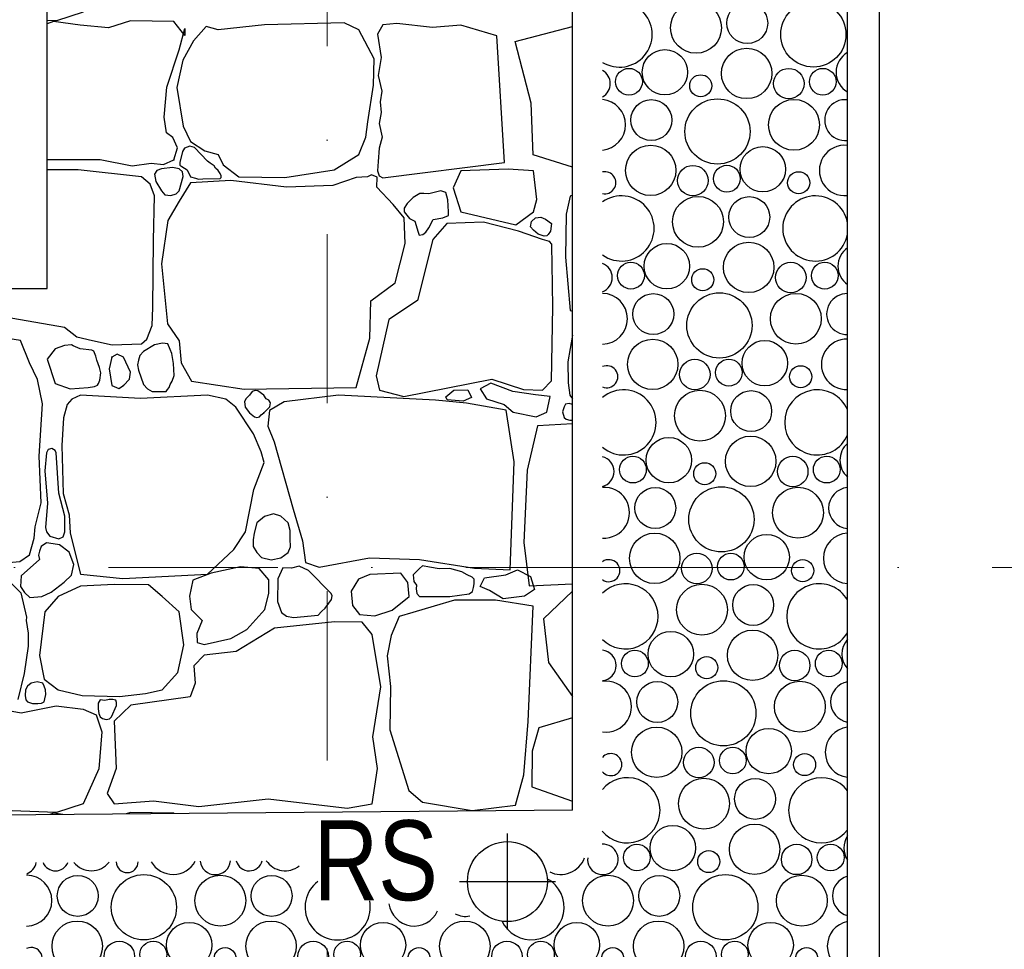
# Model space of a CAD drawing. Header units: millimetres. Extents: x 77315 to 1043159, y -108895 to -47794.
# Tile 77 of 87: x 117570 to 119418, y -105739 to -103994. Entities that reach past the tile are written whole.
import ezdxf

# ---------------------------------------------------------------- set-up
doc = ezdxf.new("R2010")
doc.units = ezdxf.units.MM
doc.header["$MEASUREMENT"] = 0
doc.linetypes.add('Dot & Dashed', pattern=[670.277762, 317.5, -176.388889, 0, -176.388874])
for name, color, linetype in [('_HATCH', 7, 'Continuous'), ('HATCH', 7, 'Continuous'), ('opaska', 7, 'Continuous'), ('opisy inne', 7, 'Continuous'), ('OSIE', 7, 'Continuous'), ('RURY SPUSTOWE', 7, 'Continuous'), ('Structural - Bearing', 7, 'Continuous'), ('Structural - Grid', 7, 'Continuous')]:
    doc.layers.add(name, color=color, linetype=linetype)
doc.styles.add('STYL_AUTOMATYCZNY_3', font='arial.ttf', dxfattribs={"width": 0.8})

# ---------------------------------------------------------------- blocks, each defined once
blk = doc.blocks.new('*X12')
at = {"layer": 'HATCH'}
for centre, radius in [((118839.1, -104009.1), 47.7), ((118935.2, -104000.3), 38.4), ((119059.3, -104021.6), 61.2), ((118780.7, -104092.5), 42.6), ((118934.1, -104094.7), 47.3), ((118713.3, -104110.3), 25.1), ((119013.2, -104113.8), 28.6), ((119077, -104110.3), 25.1), ((118848, -104117.9), 20.7), ((118755.2, -104182.3), 38.4), ((118879.3, -104203.6), 61.2), ((119022.8, -104191.1), 47.7), ((118754.1, -104276.7), 47.3), ((118964.4, -104274.5), 42.6), ((118833.2, -104295.8), 28.6), ((118897, -104292.2), 25.1), ((119031.7, -104299.9), 20.7), ((118842.8, -104373.1), 47.7), ((118938.9, -104364.3), 38.4), ((118784.4, -104456.5), 42.6), ((118937.9, -104458.7), 47.3), ((118717, -104474.2), 25.1), ((118851.7, -104481.9), 20.7), ((119016.9, -104477.8), 28.6), ((119080.7, -104474.2), 25.1), ((118758.9, -104546.3), 38.4), ((118883, -104567.6), 61.2), ((119026.5, -104555.1), 47.7), ((118757.9, -104640.7), 47.3), ((118968.1, -104638.5), 42.6), ((118836.9, -104659.8), 28.6), ((118900.7, -104656.2), 25.1), ((119035.5, -104663.9), 20.7), ((118846.5, -104737.1), 47.7), ((118942.6, -104728.3), 38.4), ((118788.1, -104820.5), 42.6), ((118941.6, -104822.7), 47.3), ((118720.7, -104838.2), 25.1), ((119020.6, -104841.8), 28.6), ((119084.4, -104838.2), 25.1), ((118855.5, -104845.9), 20.7), ((118886.7, -104931.6), 61.2), ((119030.3, -104919.1), 47.7), ((118762.6, -104910.3), 38.4), ((118761.6, -105004.7), 47.3), ((118971.8, -105002.5), 42.6), ((118840.6, -105023.8), 28.6), ((118904.4, -105020.2), 25.1), ((119039.2, -105027.9), 20.7), ((118850.3, -105101.1), 47.7), ((118946.3, -105092.3), 38.4), ((118791.8, -105184.5), 42.6), ((118945.3, -105186.7), 47.3), ((118724.4, -105202.2), 25.1), ((119024.3, -105205.8), 28.6), ((119088.1, -105202.2), 25.1), ((118859.2, -105209.9), 20.7), ((118766.3, -105274.3), 38.4), ((118890.4, -105295.6), 61.2), ((119034, -105283.1), 47.7), ((118765.3, -105368.7), 47.3), ((118975.5, -105366.5), 42.6), ((118844.3, -105387.8), 28.6), ((118908.1, -105384.2), 25.1), ((119042.9, -105391.9), 20.7), ((118854, -105465.1), 47.7), ((118950, -105456.3), 38.4), ((118795.5, -105548.5), 42.6), ((118949, -105550.7), 47.3), ((118728.1, -105566.2), 25.1), ((118862.9, -105573.9), 20.7), ((119028, -105569.8), 28.6), ((119091.8, -105566.2), 25.1), ((117678.9, -105638.3), 38.4), ((117803, -105659.6), 61.2), ((117946.5, -105647.1), 47.7), ((118042.6, -105638.3), 38.4), ((118674, -105647.1), 47.7), ((118770, -105638.3), 38.4), ((118894.1, -105659.6), 61.2), ((119037.7, -105647.1), 47.7), ((117677.9, -105732.7), 47.3), ((117888.1, -105730.5), 42.6), ((118041.6, -105732.7), 47.3), ((118251.8, -105730.5), 42.6), ((118405.3, -105732.7), 47.3), ((118615.5, -105730.5), 42.6), ((118769, -105732.7), 47.3), ((118979.2, -105730.5), 42.6), ((117756.9, -105751.8), 28.6), ((117820.7, -105748.2), 25.1), ((117955.5, -105755.9), 20.7), ((118120.6, -105751.8), 28.6), ((118184.4, -105748.2), 25.1), ((118319.2, -105755.9), 20.7), ((118484.3, -105751.8), 28.6), ((118548.1, -105748.2), 25.1), ((118682.9, -105755.9), 20.7), ((118848, -105751.8), 28.6), ((118911.8, -105748.2), 25.1), ((119046.6, -105755.9), 20.7)]:
    blk.add_circle(centre, radius, dxfattribs=at)
for centre, radius, start, end in [((118695.6, -104021.6), 61.2, 238.7472, 121.2079), ((119144.4, -104092.5), 42.6, 119.7834, 240.2166), ((118649.5, -104113.8), 28.6, 300.046, 59.9092), ((118659.1, -104191.1), 47.7, 275.5485, 84.4066), ((119118.9, -104182.3), 38.4, 83.4612, 276.5388), ((119117.9, -104276.7), 47.3, 83.4617, 276.5383), ((118668, -104299.9), 20.7, 257.9094, 102.0457), ((118699.3, -104385.6), 61.2, 234.4301, 125.525), ((119063, -104385.6), 61.2, 10.1268, 349.8732), ((119148.1, -104456.5), 42.6, 125.7221, 234.2779), ((118653.2, -104477.8), 28.6, 291.4689, 68.4862), ((118662.8, -104555.1), 47.7, 270.9158, 89.0394), ((119122.6, -104546.3), 38.4, 89.0138, 270.9862), ((119121.6, -104640.7), 47.3, 87.9658, 272.0342), ((118671.7, -104663.9), 20.7, 246.694, 113.2612), ((118703, -104749.6), 61.2, 229.8663, 130.0889), ((119066.7, -104749.6), 61.2, 22.5042, 337.4958), ((119151.8, -104820.5), 42.6, 132.1433, 227.8567), ((118656.9, -104841.8), 28.6, 283.374, 76.5811), ((118666.5, -104919.1), 47.7, 266.2891, 93.666), ((119126.3, -104910.3), 38.4, 94.5571, 265.4429), ((119125.3, -105004.7), 47.3, 92.4572, 267.5428), ((118675.5, -105027.9), 20.7, 234.4221, 125.533), ((118706.7, -105113.6), 61.2, 224.9723, 134.9828), ((119070.4, -105113.6), 61.2, 30.3129, 329.6871), ((119155.5, -105184.5), 42.6, 139.2987, 220.7013), ((118660.6, -105205.8), 28.6, 275.5448, 84.4103), ((118670.3, -105283.1), 47.7, 261.6382, 98.3169), ((119130, -105274.3), 38.4, 100.1437, 259.8563), ((119129, -105368.7), 47.3, 96.9639, 263.0361), ((118679.2, -105391.9), 20.7, 219.8299, 140.1253), ((118710.4, -105477.6), 61.2, 219.6176, 140.3376), ((119074.1, -105477.6), 61.2, 36.6101, 323.3899), ((119159.2, -105548.5), 42.6, 147.699, 212.301), ((118664.3, -105569.8), 28.6, 174.2961, 92.1358), ((117857.9, -105550.7), 47.3, 209.5366, 331.4504), ((117936.9, -105569.8), 28.6, 186.8778, 354.1092), ((118000.7, -105566.2), 25.1, 194.7507, 346.2363), ((118068.1, -105548.5), 42.6, 213.7325, 308.4976), ((118585.3, -105550.7), 47.3, 243.8728, 339.8203), ((117573.2, -105569.8), 28.6, 290.1387, 347.7391), ((117637, -105566.2), 25.1, 202.2838, 338.7032), ((117704.4, -105548.5), 42.6, 218.9377, 322.0493), ((117771.7, -105573.9), 20.7, 181.7572, 359.2298), ((117582.8, -105647.1), 47.7, 270.2168, 89.7832), ((118530.4, -105659.6), 61.2, 204.303, 61.0305), ((119133.7, -105638.3), 38.4, 105.8299, 254.1701), ((118166.7, -105659.6), 61.2, 127.6888, 11.4284), ((118310.3, -105647.1), 47.7, 186.9587, 335.9193), ((118406.3, -105638.3), 38.4, 240.3253, 282.5527), ((119132.7, -105732.7), 47.3, 101.5144, 258.4856), ((117591.7, -105755.9), 20.7, 211.7892, 114.978)]:
    blk.add_arc(centre, radius, start, end, dxfattribs=at)
blk = doc.blocks.new('*X14')
at = {"layer": '_HATCH'}
for p, q in [((117688.9, -103979.7), (117638.9, -103996.2)), ((117638.9, -103996.2), (117621.8, -103995.5)), ((117633.2, -103997.5), (117621.8, -104001.8)), ((117683.5, -104004.1), (117633.2, -103997.5)), ((117777.6, -103996.2), (117736.4, -104009)), ((117859.4, -103997.5), (117777.6, -103996.2)), ((117879.6, -104023.5), (117859.4, -103997.5)), ((118029.4, -104003.2), (117942.3, -104012.7)), ((118178.9, -103999.5), (118029.4, -104003.2)), ((118206.5, -104012.7), (118178.9, -103999.5)), ((118277.5, -104001.1), (118251.5, -104003.7)), ((118344.8, -104008.2), (118277.5, -104001.1)), ((117736.4, -104009), (117683.5, -104004.1)), ((117868.9, -104050.3), (117880, -104010.3)), ((117880, -104010.3), (117879.6, -104023.5)), ((117920, -104006.5), (117896.1, -104033.8)), ((117942.3, -104012.7), (117920, -104006.5)), ((118235, -104067.2), (118206.5, -104012.7)), ((118251.5, -104003.7), (118241.5, -104021.1)), ((118241.5, -104021.1), (118248.2, -104064.5)), ((118397.7, -104004.1), (118344.8, -104008.2)), ((118465.2, -104024.3), (118397.7, -104004.1)), ((118500, -104034.8), (118607.3, -104006.8)), ((117896.1, -104033.8), (117876.3, -104069.7)), ((118479.6, -104262.1), (118465.2, -104024.3)), ((118529.5, -104150.4), (118500, -104034.8)), ((117846.2, -104120.5), (117868.9, -104050.3)), ((117876.3, -104069.7), (117865.1, -104121.3)), ((118233.8, -104116.8), (118235, -104067.2)), ((118248.2, -104064.5), (118242.7, -104098.8)), ((118242.7, -104098.8), (118249.4, -104128)), ((117841.2, -104177), (117846.2, -104120.5)), ((117865.1, -104121.3), (117876.7, -104193.5)), ((118223, -104185.7), (118233.8, -104116.8)), ((118249.4, -104128), (118246.1, -104148.2)), ((118246.1, -104148.2), (118248, -104168)), ((118533.3, -104247.2), (118529.5, -104150.4)), ((118248, -104168), (118244.4, -104188.7)), ((117845.7, -104205.9), (117841.2, -104177)), ((118219.7, -104214.6), (118223, -104185.7)), ((117857.3, -104215), (117845.7, -104205.9)), ((117876.7, -104193.5), (117890.7, -104222.4)), ((118244.4, -104188.7), (118250, -104214.1)), ((117866, -104234), (117857.3, -104215)), ((117890.7, -104222.4), (117917.6, -104240.2)), ((118206.5, -104246.8), (118219.7, -104214.6)), ((118250, -104214.1), (118244.2, -104234.7)), ((117859.4, -104256.7), (117866, -104234)), ((117875.6, -104241.1), (117870.4, -104261.6)), ((117879.3, -104234.8), (117875.6, -104241.1)), ((117889.4, -104231.3), (117879.3, -104234.8)), ((117898.1, -104233.9), (117889.4, -104231.3)), ((117922.4, -104259.5), (117898.1, -104233.9)), ((117917.6, -104240.2), (117942.3, -104246.8)), ((118244.2, -104234.7), (118242.4, -104259.9)), ((117621.8, -104256.5), (117721.1, -104256.3)), ((117721.1, -104256.3), (117780.9, -104267.8)), ((117840, -104265.4), (117859.4, -104256.7)), ((117870.4, -104261.6), (117870.7, -104266.7)), ((117927.5, -104263.3), (117922.4, -104259.5)), ((117942.3, -104246.8), (117951.8, -104266.2)), ((118160.3, -104275.3), (118206.5, -104246.8)), ((118242.4, -104259.9), (118241.5, -104277.7)), ((118251.5, -104290.6), (118479.6, -104262.1)), ((118607.3, -104270.4), (118533.3, -104247.2)), ((117679.8, -104275.3), (117621.8, -104275.5)), ((117798.7, -104288.5), (117679.8, -104275.3)), ((117780.9, -104267.8), (117816.4, -104262.9)), ((117816.4, -104262.9), (117840, -104265.4)), ((117827.3, -104277), (117822.7, -104283.7)), ((117835.8, -104273.6), (117827.3, -104277)), ((117856.8, -104271.4), (117835.8, -104273.6)), ((117869.3, -104273.6), (117856.8, -104271.4)), ((117875.3, -104279.3), (117869.3, -104273.6)), ((117870.7, -104266.7), (117873.9, -104269.6)), ((117873.9, -104269.6), (117884, -104275.7)), ((117876.8, -104288.3), (117875.3, -104279.3)), ((117884, -104275.7), (117890.5, -104289)), ((117934.7, -104267.9), (117927.5, -104263.3)), ((117937.2, -104272.5), (117934.7, -104267.9)), ((117942.4, -104276.9), (117937.2, -104272.5)), ((117946.1, -104282.2), (117942.4, -104276.9)), ((117951.8, -104266.2), (117981.1, -104288.9)), ((118067.8, -104289.7), (118160.3, -104275.3)), ((118241.5, -104277.7), (118244.4, -104286.9)), ((118397.7, -104277.7), (118383.3, -104309.3)), ((118486.6, -104274.3), (118397.7, -104277.7)), ((118533.9, -104277.7), (118486.6, -104274.3)), ((118540.6, -104331.3), (118533.9, -104277.7)), ((117814.6, -104302.6), (117798.7, -104288.5)), ((117822.7, -104283.7), (117825.6, -104297.8)), ((117825.6, -104297.8), (117835.8, -104314.9)), ((117869.3, -104314.9), (117876.8, -104288.3)), ((117890.5, -104289), (117899.8, -104291)), ((117965.9, -104295.9), (117890.7, -104300)), ((117899.8, -104291), (117905.4, -104293.2)), ((117905.4, -104293.2), (117913.6, -104292.7)), ((117913.6, -104292.7), (117945.9, -104291.8)), ((117945.9, -104291.8), (117948.3, -104289.9)), ((117948.2, -104286.7), (117946.1, -104282.2)), ((117948.3, -104289.9), (117948.2, -104286.7)), ((118070.7, -104307.9), (117965.9, -104295.9)), ((117981.1, -104288.9), (118067.8, -104289.7)), ((118201.2, -104290.1), (118157.8, -104305)), ((118222.9, -104288.7), (118201.2, -104290.1)), ((118230.3, -104284.9), (118222.9, -104288.7)), ((118240.9, -104289.4), (118230.3, -104284.9)), ((118240.4, -104307.9), (118240.9, -104289.4)), ((118244.4, -104286.9), (118251.5, -104290.6)), ((117823.1, -104324.2), (117814.6, -104302.6)), ((117835.8, -104314.9), (117842.6, -104322.6)), ((117863.5, -104320.5), (117869.3, -104314.9)), ((117890.7, -104300), (117869.3, -104334.3)), ((118157.8, -104305), (118070.7, -104307.9)), ((118270.9, -104340.5), (118240.4, -104307.9)), ((118360.2, -104314.9), (118337.8, -104320.7)), ((118369.5, -104318), (118360.2, -104314.9)), ((118383.3, -104309.3), (118397.7, -104354.3)), ((117820.9, -104408.3), (117823.1, -104324.2)), ((117842.6, -104322.6), (117853.4, -104323.8)), ((117869.3, -104334.3), (117847.8, -104370.6)), ((117853.4, -104323.8), (117863.5, -104320.5)), ((118308.5, -104327.6), (118297.3, -104338.8)), ((118320.6, -104320), (118308.5, -104327.6)), ((118328.4, -104319.8), (118320.6, -104320)), ((118337.8, -104320.7), (118328.4, -104319.8)), ((118373.2, -104332), (118369.5, -104318)), ((118374.7, -104354.6), (118373.2, -104332)), ((118533.9, -104354.3), (118540.6, -104331.3)), ((118602.8, -104325.2), (118595.6, -104358.8)), ((118607.3, -104323.1), (118602.8, -104325.2)), ((118291.6, -104365.7), (118270.9, -104340.5)), ((118297.3, -104338.8), (118291.5, -104347.4)), ((118291.5, -104347.4), (118291.6, -104354.3)), ((118291.6, -104354.3), (118301.4, -104367)), ((118397.7, -104354.3), (118500.8, -104378.8)), ((118500.8, -104378.8), (118533.9, -104354.3)), ((117847.8, -104370.6), (117835.8, -104452)), ((118293.2, -104414), (118291.6, -104365.7)), ((118301.4, -104367), (118311.4, -104372.1)), ((118311.4, -104372.1), (118317.6, -104392.5)), ((118338, -104384.4), (118346.1, -104368.8)), ((118346.1, -104368.8), (118363.8, -104365.8)), ((118363.8, -104365.8), (118374.3, -104361.4)), ((118374.3, -104361.4), (118374.7, -104354.6)), ((118528.7, -104382.3), (118530.4, -104372.5)), ((118530.4, -104372.5), (118537.7, -104365.8)), ((118537.7, -104365.8), (118547.7, -104364.6)), ((118547.7, -104364.6), (118556.9, -104367.9)), ((118556.9, -104367.9), (118568, -104376.4)), ((118595.6, -104358.8), (118594, -104439.7)), ((118332.1, -104392.7), (118338, -104384.4)), ((118371.6, -104376.4), (118345.2, -104406.1)), ((118440.2, -104373.9), (118371.6, -104376.4)), ((118506.2, -104390.9), (118440.2, -104373.9)), ((118550.8, -104406.1), (118506.2, -104390.9)), ((118533.9, -104388.6), (118528.7, -104382.3)), ((118543, -104396.3), (118533.9, -104388.6)), ((118566.1, -104390.6), (118561.8, -104396.8)), ((118568, -104376.4), (118566.1, -104390.6)), ((117819.6, -104533.9), (117820.9, -104408.3)), ((118345.2, -104406.1), (118316.3, -104520.9)), ((118317.6, -104392.5), (118319.8, -104398)), ((118319.8, -104398), (118326.4, -104397.2)), ((118326.4, -104397.2), (118332.1, -104392.7)), ((118554.2, -104400.3), (118543, -104396.3)), ((118564.2, -104409.9), (118550.8, -104406.1)), ((118559.2, -104399.7), (118554.2, -104400.3)), ((118561.8, -104396.8), (118559.2, -104399.7)), ((118568.4, -104414.9), (118564.2, -104409.9)), ((118274.6, -104487.9), (118293.2, -104414)), ((118568.6, -104418.9), (118568.4, -104414.9)), ((118569, -104452.8), (118568.6, -104418.9)), ((118594, -104439.7), (118602.8, -104539.9)), ((117835.8, -104452), (117847.4, -104564.7)), ((118570.6, -104532.5), (118569, -104452.8)), ((118228.8, -104521.7), (118274.6, -104487.9)), ((117818.8, -104567.5), (117819.6, -104533.9)), ((118227.2, -104591.5), (118228.8, -104521.7)), ((118316.3, -104520.9), (118262.7, -104556.8)), ((118568.1, -104671.6), (118570.6, -104532.5)), ((117480.8, -104541.1), (117654.2, -104570.6)), ((118262.7, -104556.8), (118239.1, -104662.1)), ((118602.8, -104539.9), (118607.3, -104540.9)), ((117654.2, -104570.6), (117677.1, -104588.8)), ((117808.8, -104593.7), (117818.8, -104567.5)), ((117847.4, -104564.7), (117868.9, -104596.4)), ((117571.2, -104596), (117514.3, -104586.9)), ((117677.1, -104588.8), (117706.8, -104595.7)), ((117798.7, -104602.2), (117808.8, -104593.7)), ((118201.2, -104683.9), (118227.2, -104591.5)), ((118607.3, -104585.7), (118598.6, -104635.9)), ((117588.2, -104638.1), (117571.2, -104596)), ((117636.5, -104611.3), (117621.2, -104630.7)), ((117654.1, -104605.3), (117636.5, -104611.3)), ((117667.4, -104604.3), (117654.1, -104605.3)), ((117670.3, -104605.6), (117667.4, -104604.3)), ((117683.5, -104611.3), (117670.3, -104605.6)), ((117705.1, -104613.8), (117683.5, -104611.3)), ((117706.8, -104595.7), (117743.5, -104604.1)), ((117743.5, -104604.1), (117798.7, -104602.2)), ((117823.2, -104604.2), (117802, -104616.7)), ((117837.8, -104601), (117823.2, -104604.2)), ((117848.1, -104602.4), (117837.8, -104601)), ((117852.3, -104612.5), (117848.1, -104602.4)), ((117855.3, -104620.3), (117852.3, -104612.5)), ((117868.9, -104596.4), (117873, -104638.1)), ((117621.2, -104630.7), (117636.5, -104676.9)), ((117709.1, -104615.8), (117705.1, -104613.8)), ((117713, -104625), (117709.1, -104615.8)), ((117714.5, -104632.8), (117713, -104625)), ((117743, -104627), (117737.6, -104648.9)), ((117753.1, -104621.6), (117743, -104627)), ((117764.8, -104627), (117753.1, -104621.6)), ((117778, -104655.1), (117764.8, -104627)), ((117795.2, -104623.8), (117792.6, -104632.7)), ((117802, -104616.7), (117795.2, -104623.8)), ((117858.8, -104639.1), (117855.3, -104620.3)), ((117603.4, -104669.1), (117588.2, -104638.1)), ((117719.7, -104646.3), (117714.5, -104632.8)), ((117722.3, -104656.3), (117719.7, -104646.3)), ((117737.6, -104648.9), (117743, -104680.6)), ((117792.6, -104632.7), (117791.3, -104641.5)), ((117791.3, -104641.5), (117792.9, -104651.3)), ((117859.8, -104661.3), (117858.8, -104639.1)), ((117873, -104638.1), (117892.4, -104672)), ((118598.6, -104635.9), (118599.1, -104675.5)), ((117720.1, -104670.3), (117722.3, -104656.3)), ((117764.8, -104680.6), (117776, -104668.3)), ((117776, -104668.3), (117778, -104655.1)), ((117792.9, -104651.3), (117802, -104678.6)), ((117856, -104672.2), (117859.8, -104661.3)), ((118239.1, -104662.1), (118245.3, -104688.9)), ((118290.7, -104701.3), (118455.9, -104668.3)), ((118455.9, -104668.3), (118515.3, -104688.1)), ((117612.9, -104714.5), (117603.4, -104669.1)), ((117636.5, -104676.9), (117664.5, -104686.4)), ((117664.5, -104686.4), (117698.4, -104684.4)), ((117698.4, -104684.4), (117710.3, -104682.3)), ((117710.3, -104682.3), (117716.1, -104680)), ((117716.1, -104680), (117717.8, -104676.9)), ((117717.8, -104676.9), (117720.1, -104670.3)), ((117743, -104680.6), (117756, -104686.1)), ((117756, -104686.1), (117764.8, -104680.6)), ((117802, -104678.6), (117809.7, -104686.9)), ((117809.7, -104686.9), (117818.4, -104691.6)), ((117847.3, -104688.1), (117850.3, -104684.1)), ((117850.3, -104684.1), (117852.3, -104678.6)), ((117852.3, -104678.6), (117856, -104672.2)), ((117892.4, -104672), (117991, -104687.3)), ((117991, -104687.3), (118201.2, -104683.9)), ((118454.3, -104676.2), (118434.2, -104686.5)), ((118434.2, -104686.5), (118446, -104705.1)), ((118495.6, -104691.9), (118454.3, -104676.2)), ((118550.8, -104688.9), (118568.1, -104671.6)), ((118599.1, -104675.5), (118602.4, -104698.8)), ((117684.3, -104698.8), (117667.8, -104706.2)), ((117796.6, -104705), (117684.3, -104698.8)), ((117922.4, -104698.8), (117796.6, -104705)), ((117818.4, -104691.6), (117830.8, -104691.7)), ((117830.8, -104691.7), (117844.5, -104691.4)), ((117844.5, -104691.4), (117847.3, -104688.1)), ((117956.8, -104706.2), (117922.4, -104698.8)), ((117995, -104704.9), (117991.5, -104710.4)), ((118001, -104698.8), (117995, -104704.9)), ((118006.5, -104691.7), (118001, -104698.8)), ((118011.8, -104689.5), (118006.5, -104691.7)), ((118017.1, -104690.6), (118011.8, -104689.5)), ((118027.8, -104698.8), (118017.1, -104690.6)), ((118032.4, -104705.3), (118027.8, -104698.8)), ((118037.3, -104707.9), (118032.4, -104705.3)), ((118168.1, -104698.8), (118066.2, -104710.8)), ((118350.2, -104707.9), (118168.1, -104698.8)), ((118245.3, -104688.9), (118290.7, -104701.3)), ((118369.5, -104701.7), (118384.7, -104689.4)), ((118371.9, -104707.1), (118369.5, -104701.7)), ((118384.7, -104689.4), (118411.2, -104688.4)), ((118418, -104703.1), (118401.9, -104709.5)), ((118411.2, -104688.4), (118418, -104703.1)), ((118446, -104705.1), (118478.9, -104715.9)), ((118537.8, -104697.7), (118495.6, -104691.9)), ((118515.3, -104688.1), (118550.8, -104688.9)), ((118565.2, -104700.7), (118537.8, -104697.7)), ((118558.9, -104730.6), (118565.2, -104700.7)), ((118602.4, -104698.8), (118607.3, -104705.5)), ((117606.7, -104813.2), (117612.9, -104714.5)), ((117659.2, -104716.1), (117652.1, -104740.9)), ((117667.8, -104706.2), (117659.2, -104716.1)), ((117975.8, -104721.1), (117956.8, -104706.2)), ((118008.4, -104771), (117975.8, -104721.1)), ((117991.5, -104710.4), (117993.3, -104720.8)), ((117993.3, -104720.8), (118001, -104731.8)), ((118027.8, -104731.8), (118039.6, -104720.4)), ((118040.4, -104713.2), (118037.3, -104707.9)), ((118066.2, -104710.8), (118038.5, -104727.3)), ((118039.6, -104720.4), (118040.4, -104713.2)), ((118408.4, -104713.3), (118350.2, -104707.9)), ((118401.9, -104709.5), (118371.9, -104707.1)), ((118483, -104726.4), (118408.4, -104713.3)), ((118478.9, -104715.9), (118496.1, -104730.6)), ((118591.5, -104720.5), (118588.7, -104729.7)), ((118594.3, -104715.4), (118591.5, -104720.5)), ((118601, -104714.3), (118594.3, -104715.4)), ((118607.3, -104716.3), (118601, -104714.3)), ((117652.1, -104740.9), (117649.3, -104792.9)), ((118001, -104731.8), (118010.3, -104739.2)), ((118010.3, -104739.2), (118015, -104740.6)), ((118015, -104740.6), (118019.9, -104739.1)), ((118019.9, -104739.1), (118023.3, -104735.6)), ((118023.3, -104735.6), (118027.8, -104731.8)), ((118038.5, -104727.3), (118035.6, -104756.6)), ((118498, -104823.5), (118483, -104726.4)), ((118496.1, -104730.6), (118539.2, -104739.4)), ((118539.2, -104739.4), (118558.9, -104730.6)), ((118588.7, -104729.7), (118591.5, -104740.7)), ((118591.5, -104740.7), (118595.5, -104743.6)), ((118035.6, -104756.6), (118047.4, -104785.9)), ((118541.8, -104756.1), (118522.4, -104839)), ((118607.3, -104752.1), (118541.8, -104756.1)), ((118595.5, -104743.6), (118602.2, -104745.2)), ((118602.2, -104745.2), (118607.3, -104745.4)), ((118022.8, -104804.9), (118008.4, -104771)), ((117649.3, -104792.9), (117651.3, -104883.3)), ((118047.4, -104785.9), (118083.1, -104912.2)), ((117610, -104900.7), (117606.7, -104813.2)), ((117620.4, -104806.6), (117617.3, -104840.2)), ((117623.5, -104800.7), (117620.4, -104806.6)), ((117630.1, -104798.3), (117623.5, -104800.7)), ((117636.4, -104802.5), (117630.1, -104798.3)), ((117638.1, -104806.6), (117636.4, -104802.5)), ((117643.4, -104882.3), (117638.1, -104806.6)), ((118028.6, -104824.7), (118022.8, -104804.9)), ((118009.6, -104875.5), (118028.6, -104824.7)), ((118490.1, -105026.2), (118498, -104823.5)), ((117617.3, -104840.2), (117621.9, -104901)), ((118522.4, -104839), (118515.9, -104974.7)), ((117654.7, -104925.7), (117643.4, -104882.3)), ((117651.3, -104883.3), (117662.5, -104923)), ((117993.9, -104954.7), (118009.6, -104875.5)), ((117598.9, -104945.7), (117610, -104900.7)), ((117621.9, -104901), (117618.3, -104947)), ((117654.5, -104954.7), (117654.7, -104925.7)), ((117662.5, -104923), (117664.5, -104957.2)), ((118029.4, -104926.4), (118014.8, -104938.3)), ((118046.4, -104921.5), (118029.4, -104926.4)), ((118060.2, -104925.7), (118046.4, -104921.5)), ((118073.5, -104938.3), (118060.2, -104925.7)), ((118083.1, -104912.2), (118100.4, -104971.7)), ((117596.8, -104967.1), (117598.9, -104945.7)), ((118014.8, -104938.3), (118010.1, -104957.8)), ((118077.3, -104952.7), (118073.5, -104938.3)), ((117618.3, -104947), (117620.4, -104954.7)), ((117620.4, -104954.7), (117626.5, -104963.3)), ((117626.5, -104963.3), (117643.1, -104968.4)), ((117643.1, -104968.4), (117651.6, -104964.1)), ((117651.6, -104964.1), (117654.5, -104954.7)), ((117664.5, -104957.2), (117684.3, -105034.4)), ((117971.6, -104988.2), (117993.9, -104954.7)), ((118010.1, -104957.8), (118008.2, -104969.9)), ((118077.8, -104968.3), (118077.3, -104952.7)), ((117588.2, -104998.1), (117596.8, -104967.1)), ((117610.3, -104982.5), (117607.3, -104991.5)), ((117620.4, -104975.9), (117610.3, -104982.5)), ((117632.7, -104977.4), (117620.4, -104975.9)), ((117644.4, -104979.3), (117632.7, -104977.4)), ((117662.8, -104993.1), (117644.4, -104979.3)), ((118008.2, -104969.9), (118008, -104982.3)), ((118008, -104982.3), (118014.8, -104993.5)), ((118077.9, -104983.3), (118077.8, -104968.3)), ((118100.4, -104971.7), (118106.2, -105012.5)), ((118515.9, -104974.7), (118525.9, -105056.4)), ((117570, -105010.9), (117588.2, -104998.1)), ((117607.3, -104991.5), (117605, -104998.6)), ((117605, -104998.6), (117607.3, -105006.8)), ((117671.7, -105016.5), (117662.8, -104993.1)), ((117922.4, -105034.4), (117971.6, -104988.2)), ((118014.8, -104993.5), (118023.5, -105002.9)), ((118059.8, -105004.1), (118073.5, -104993.5)), ((118073.5, -104993.5), (118077.9, -104983.3)), ((117522.1, -105014.6), (117570, -105010.9)), ((117607.3, -105006.8), (117572.7, -105037.5)), ((117667, -105036.6), (117671.7, -105016.5)), ((118023.5, -105002.9), (118042.1, -105007.5)), ((118042.1, -105007.5), (118059.8, -105004.1)), ((118094.3, -105019.3), (118079.9, -105023)), ((118111.6, -105027.8), (118094.3, -105019.3)), ((118106.2, -105012.5), (118132.2, -105021.2)), ((118132.2, -105021.2), (118226.3, -105003.9)), ((118226.3, -105003.9), (118320, -105007.2)), ((118320, -105007.2), (118423.7, -105022.9)), ((118326, -105018.5), (118320, -105024.1)), ((118339, -105021.5), (118326, -105018.5)), ((117537, -105034.4), (117571.9, -105069.5)), ((117572.7, -105037.5), (117571.7, -105057.8)), ((117653.7, -105049.6), (117667, -105036.6)), ((117684.3, -105034.4), (117763.2, -105042.7)), ((117763.2, -105042.7), (117922.4, -105034.4)), ((117929.1, -105032.4), (117894.9, -105046)), ((117984, -105020.8), (117929.1, -105032.4)), ((118019.1, -105023.7), (117984, -105020.8)), ((118037.7, -105045.1), (118019.1, -105023.7)), ((118063.7, -105022.4), (118054.4, -105043.1)), ((118079.9, -105023), (118063.7, -105022.4)), ((118154.5, -105070.7), (118111.6, -105027.8)), ((118227.2, -105034.8), (118205.7, -105043.9)), ((118285, -105032.4), (118227.2, -105034.8)), ((118298.6, -105050.1), (118285, -105032.4)), ((118320, -105024.1), (118308.5, -105036)), ((118308.5, -105036), (118309.5, -105047.9)), ((118356.8, -105024.4), (118339, -105021.5)), ((118377, -105024.1), (118356.8, -105024.4)), ((118399.9, -105030.1), (118377, -105024.1)), ((118409.7, -105035.6), (118399.9, -105030.1)), ((118419, -105040.1), (118409.7, -105035.6)), ((118423.7, -105022.9), (118490.1, -105026.2)), ((118442.1, -105041.6), (118482.4, -105035.6)), ((118482.4, -105035.6), (118504.1, -105026.6)), ((118504.1, -105026.6), (118528.2, -105038.6)), ((117629.3, -105068.4), (117653.7, -105049.6)), ((117747.1, -105053.8), (117684.3, -105057.1)), ((117811.5, -105054.2), (117747.1, -105053.8)), ((117837.1, -105076.5), (117811.5, -105054.2)), ((117894.9, -105046), (117888.6, -105075.9)), ((118037.3, -105069.9), (118037.7, -105045.1)), ((118054.4, -105043.1), (118053.8, -105085.6)), ((118205.7, -105043.9), (118191.9, -105066.2)), ((118300.9, -105076.1), (118298.6, -105050.1)), ((118309.5, -105047.9), (118314.3, -105054.8)), ((118314.3, -105054.8), (118314.1, -105062.1)), ((118422.5, -105044), (118419, -105040.1)), ((118421.7, -105059.2), (118422.6, -105052.5)), ((118422.6, -105052.5), (118422.5, -105044)), ((118434.3, -105057.9), (118442.1, -105041.6)), ((118525.9, -105056.4), (118607.3, -105052.3)), ((118528.2, -105038.6), (118536, -105063.3)), ((117571.7, -105057.8), (117578.8, -105068.8)), ((117571.9, -105069.5), (117582.6, -105115.1)), ((117578.8, -105068.8), (117588.8, -105078.3)), ((117611.7, -105076.5), (117629.3, -105068.4)), ((117684.3, -105057.1), (117642.2, -105076.5)), ((118030.1, -105100.6), (118037.3, -105069.9)), ((118156.1, -105075.1), (118154.5, -105070.7)), ((118191.9, -105066.2), (118194.6, -105093)), ((118314.1, -105062.1), (118315, -105070.5)), ((118315, -105070.5), (118320, -105076.1)), ((118377, -105076.1), (118413.3, -105071.6)), ((118413.3, -105071.6), (118419.8, -105067.2)), ((118419.8, -105067.2), (118421.7, -105059.2)), ((118451.7, -105065.1), (118434.3, -105057.9)), ((118477, -105080.7), (118451.7, -105065.1)), ((118536, -105063.3), (118517.3, -105075.9)), ((118607.3, -105066.4), (118552.7, -105118.4)), ((117588.8, -105078.3), (117611.7, -105076.5)), ((117642.2, -105076.5), (117617.1, -105105)), ((117869.3, -105105.4), (117837.1, -105076.5)), ((117888.6, -105075.9), (117892, -105100.9)), ((118053.8, -105085.6), (118061.3, -105106.4)), ((118143.4, -105098.4), (118150.3, -105089.1)), ((118150.3, -105089.1), (118155.1, -105082.1)), ((118155.1, -105082.1), (118156.1, -105075.1)), ((118194.6, -105093), (118207.8, -105110)), ((118268.9, -105101.7), (118300.9, -105076.1)), ((118320, -105076.1), (118377, -105076.1)), ((118385.7, -105083.1), (118347.7, -105094.7)), ((118424.1, -105083.1), (118385.7, -105083.1)), ((118462.5, -105083.1), (118424.1, -105083.1)), ((118533.4, -105094.8), (118462.5, -105083.1)), ((118517.3, -105075.9), (118477, -105080.7)), ((117617.1, -105105), (117607.1, -105187.2)), ((117877.9, -105166.9), (117869.3, -105105.4)), ((117892, -105100.9), (117912.6, -105121.1)), ((117996, -105138.4), (118030.1, -105100.6)), ((118061.3, -105106.4), (118070.9, -105113.4)), ((118083.9, -105115.7), (118130.2, -105111.3)), ((118130.2, -105111.3), (118136.5, -105104.3)), ((118136.4, -105104.6), (118143.4, -105098.4)), ((118207.8, -105110), (118236.2, -105112.8)), ((118236.2, -105112.8), (118268.9, -105101.7)), ((118307.7, -105106.2), (118282, -105114)), ((118347.7, -105094.7), (118307.7, -105106.2)), ((118524, -105310.9), (118533.4, -105094.8)), ((117582.6, -105115.1), (117581.8, -105121.4)), ((117581.8, -105121.4), (117585.8, -105144.9)), ((117912.6, -105121.1), (117902.3, -105145.5)), ((118160.7, -105123.6), (118048.4, -105136)), ((118070.9, -105113.4), (118083.9, -105115.7)), ((118212.3, -105124.4), (118160.7, -105123.6)), ((118231.3, -105147.4), (118212.3, -105124.4)), ((118282, -105114), (118266.9, -105149.8)), ((118552.7, -105118.4), (118562.5, -105200.2)), ((117585.8, -105144.9), (117586.1, -105169.6)), ((117902.3, -105145.5), (117902.7, -105162.8)), ((117966.3, -105155.4), (117996, -105138.4)), ((118048.4, -105136), (117976.2, -105179.7)), ((118247.4, -105245.8), (118231.3, -105147.4)), ((117866.8, -105219.3), (117877.9, -105166.9)), ((117902.7, -105162.8), (117915.9, -105166.5)), ((117915.9, -105166.5), (117966.3, -105155.4)), ((118266.9, -105149.8), (118259.4, -105187.5)), ((117586.1, -105169.6), (117578.5, -105221.1)), ((117976.2, -105179.7), (117915.9, -105186.7)), ((117607.1, -105187.2), (117615.8, -105231.3)), ((117915.9, -105186.7), (117896.5, -105206.6)), ((118259.4, -105187.5), (118265.9, -105245.5)), ((118562.5, -105200.2), (118607.3, -105264.2)), ((117578.5, -105221.1), (117566.5, -105269.4)), ((117837.1, -105251.5), (117866.8, -105219.3)), ((117896.5, -105206.6), (117899.4, -105238.7)), ((117591.4, -105238.9), (117584.9, -105244.9)), ((117602.5, -105236.5), (117591.4, -105238.9)), ((117613.6, -105239), (117602.5, -105236.5)), ((117615.8, -105244.9), (117613.6, -105239)), ((117615.8, -105231.3), (117642.2, -105251.5)), ((117899.4, -105238.7), (117889.9, -105264.8)), ((117581, -105251.8), (117580.2, -105262.4)), ((117584.9, -105244.9), (117581, -105251.8)), ((117618.4, -105251.3), (117615.8, -105244.9)), ((117618.7, -105260.2), (117618.4, -105251.3)), ((117642.2, -105251.5), (117687.2, -105262.3)), ((117757, -105264.3), (117806.1, -105258.6)), ((117806.1, -105258.6), (117837.1, -105251.5)), ((118232.9, -105339.9), (118247.4, -105245.8)), ((118265.9, -105245.5), (118264.3, -105326.3)), ((117483.3, -105277.6), (117572.5, -105294.9)), ((117580.2, -105262.4), (117581.7, -105270.6)), ((117581.7, -105270.6), (117584.9, -105274.3)), ((117584.9, -105274.3), (117593.7, -105277.3)), ((117593.7, -105277.3), (117604.2, -105277.4)), ((117604.2, -105277.4), (117611, -105276.7)), ((117611, -105276.7), (117615.8, -105274.3)), ((117615.8, -105274.3), (117617.4, -105268.7)), ((117617.4, -105268.7), (117618.7, -105260.2)), ((117687.2, -105262.3), (117757, -105264.3)), ((117720.8, -105270.6), (117716.9, -105276.3)), ((117716.9, -105276.3), (117717.4, -105287.3)), ((117729.7, -105271.3), (117720.8, -105270.6)), ((117738.1, -105269.5), (117729.7, -105271.3)), ((117745, -105269.7), (117738.1, -105269.5)), ((117747.1, -105270.6), (117745, -105269.7)), ((117750.5, -105271.1), (117747.1, -105270.6)), ((117751.5, -105275.1), (117750.5, -105271.1)), ((117751.7, -105280.8), (117751.5, -105275.1)), ((117889.9, -105264.8), (117778.5, -105280)), ((117572.5, -105294.9), (117638.1, -105281.3)), ((117638.1, -105281.3), (117688.9, -105287.5)), ((117688.9, -105287.5), (117713.2, -105298.6)), ((117717.4, -105287.3), (117718.2, -105296.1)), ((117718.2, -105296.1), (117720.8, -105302.3)), ((117742, -105302.3), (117751.7, -105280.8)), ((117778.5, -105280), (117747.1, -105310.6)), ((117713.2, -105298.6), (117724, -105330.4)), ((117720.8, -105302.3), (117725.2, -105305.5)), ((117725.2, -105305.5), (117732.1, -105306.9)), ((117732.1, -105306.9), (117738.3, -105306)), ((117738.3, -105306), (117742, -105302.3)), ((117747.1, -105310.6), (117750.8, -105398.9)), ((118516.2, -105411.2), (118524, -105310.9)), ((118607.3, -105303.8), (118544.4, -105322.6)), ((117724, -105330.4), (117718.6, -105399.7)), ((118264.3, -105326.3), (118300.2, -105440.6)), ((118544.4, -105322.6), (118531.9, -105366.7)), ((118241.6, -105398.9), (118232.9, -105339.9)), ((118531.9, -105366.7), (118531.1, -105433.8)), ((117718.6, -105399.7), (117688.9, -105465.4)), ((117750.8, -105398.9), (117734.3, -105446)), ((118231.3, -105465.4), (118241.6, -105398.9)), ((118500.6, -105468), (118516.2, -105411.2)), ((118300.2, -105440.6), (118325.8, -105462.1)), ((118531.1, -105433.8), (118607.3, -105460.4)), ((117734.3, -105446), (117747.1, -105465.4)), ((117747.1, -105465.4), (117821, -105460)), ((117821, -105460), (117906, -105470.7)), ((117906, -105470.7), (118036.5, -105455.9)), ((118036.5, -105455.9), (118184.2, -105473.6)), ((118325.8, -105462.1), (118419.1, -105477.8)), ((117638.9, -105481.9), (117539, -105477.8)), ((117688.9, -105465.4), (117638.9, -105481.9)), ((118184.2, -105473.6), (118231.3, -105465.4)), ((118419.1, -105477.8), (118500.6, -105468)), ((117633.2, -105483.1), (117626.6, -105485.6)), ((117650.6, -105485.4), (117633.2, -105483.1)), ((117777.6, -105481.9), (117769.5, -105484.4)), ((117859.4, -105483.1), (117777.6, -105481.9)), ((117859.7, -105483.6), (117859.4, -105483.1))]:
    blk.add_line(p, q, dxfattribs=at)
for p in [(117859.4, -104256.7), (118564.2, -104409.9), (117743, -104627), (117764.8, -104680.6), (118027.8, -104731.8)]:
    blk.add_point(p, dxfattribs=at)

msp = doc.modelspace()

# ---------------------------------------------------------------- linework, layer by layer
at = {"layer": 'opaska'}
for points in [[(106116.8, -106089.1), (108405.1, -106084.9), (119123.2, -105992.6), (119123.2, -100037.1)], [(106120.4, -106149.1), (108405.4, -106144.9), (119183.2, -106052.1), (119183.2, -100037.1)]]:
    msp.add_lwpolyline(points, dxfattribs=at)
at = {"layer": 'OSIE'}
for p, q in [((118485.2, -105701.4), (118485.2, -105521.4)), ((118395.2, -105611.4), (118575.2, -105611.4))]:
    msp.add_line(p, q, dxfattribs=at)
at = {"layer": 'RURY SPUSTOWE'}
msp.add_circle((118485.2, -105611.4), 75, dxfattribs=at)
at = {"layer": 'Structural - Bearing'}
for q in [(118607.3, -92877.8), (106908.7, -105578.1)]:
    msp.add_line((118607.3, -105477.2), q, dxfattribs=at)
msp.add_lwpolyline([(117621.8, -93967.8), (114233.3, -93967.8), (114233.3, -104498.1), (117621.8, -104498.1)], close=True, dxfattribs=at)
at = {"layer": 'Structural - Grid', "linetype": 'Dot & Dashed', "lineweight": 15}
for p, q in [((118146.9, -107395.1), (118146.9, -90541.9)), ((118724.5, -105021.8), (80780, -105021.8)), ((118724.5, -105021.8), (121686.6, -105021.8))]:
    msp.add_line(p, q, dxfattribs=at)
msp.add_point((118724.5, -105021.8), dxfattribs=at)
msp.add_point((118724.5, -105021.8), dxfattribs=at)

# ---------------------------------------------------------------- block references
at = {"layer": '_HATCH'}
msp.add_blockref('*X14', (0, 0), dxfattribs=at)
at = {"layer": 'HATCH'}
msp.add_blockref('*X12', (0, 0), dxfattribs=at)

# ---------------------------------------------------------------- texts
at = {"layer": 'opisy inne', "insert": (118238.1, -105572.5), "char_height": 150, "attachment_point": 5, "style": 'STYL_AUTOMATYCZNY_3'}
msp.add_mtext('\\A1;{\\pqc;\\fArial|b0|i0|c238|p0;\\W0.800000;RS}', dxfattribs=at)

doc.saveas('drawing.dxf')
